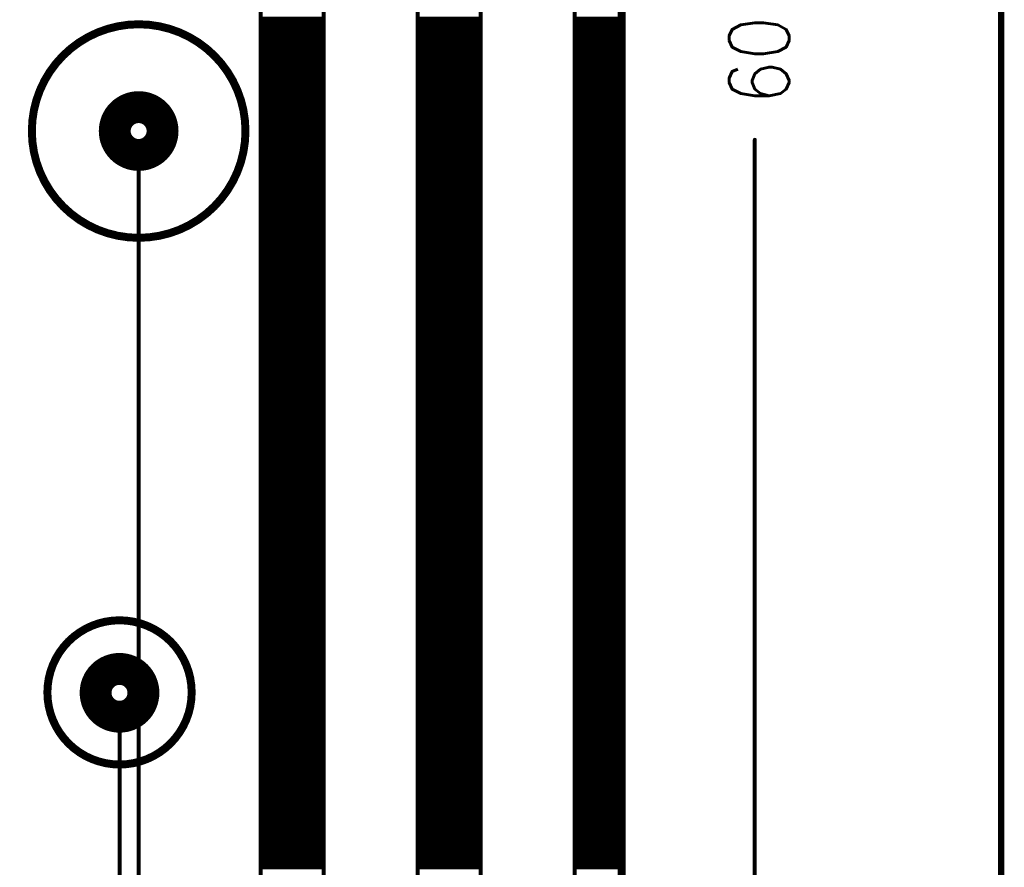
# Model space of a CAD drawing. Extents: x 2.14 to 10.29, y 1.14 to 8.17.
# Tile 11 of 14: x 9.05 to 10.29, y 5.51 to 6.57. Entities that reach past the tile are written whole.
import ezdxf

# ---------------------------------------------------------------- set-up
doc = ezdxf.new("R2010")
doc.units = 0
doc.header["$LTSCALE"] = 25
doc.layers.get('0').update_dxf_attribs({"linetype": 'CONTINUOUS'})
doc.styles.get("Standard").update_dxf_attribs({"font": 'simplex'})

# ---------------------------------------------------------------- blocks, each defined once
blk = doc.blocks.new('DISC')
at = {"color": 0, "const_width": 0.5}
blk.add_lwpolyline([(0, 0.25, 1), (0, -0.25, 1)], format="xyb", close=True, dxfattribs=at)

msp = doc.modelspace()

# ---------------------------------------------------------------- linework, layer by layer
at = {"color": 1, "const_width": 0.008}
msp.add_lwpolyline([(2.146, 1.142), (10.281, 1.142), (10.281, 8.165), (2.146, 8.165), (2.146, 1.142)], dxfattribs=at)
at = {"color": 3}
for points, const_width in [([(8.388, 4.528), (8.388, 7.829), (9.805, 7.829), (9.805, 4.528), (8.388, 4.528)], 0.01), ([(9.352, 7.829), (9.431, 7.829), (9.431, 4.53), (9.352, 4.53), (9.352, 7.829)], 0.005), ([(9.549, 7.829), (9.628, 7.829), (9.628, 4.53), (9.549, 4.53), (9.549, 7.829)], 0.005), ([(9.746, 7.829), (9.805, 7.829), (9.805, 4.53), (9.746, 4.53), (9.746, 7.829)], 0.005), ([(9.352, 6.572), (9.431, 6.572)], 0.005), ([(9.549, 6.572), (9.628, 6.572)], 0.005), ([(9.746, 6.572), (9.805, 6.572)], 0.005), ([(9.352, 6.567), (9.431, 6.567)], 0.005), ([(9.352, 6.562), (9.431, 6.562)], 0.005), ([(9.352, 6.557), (9.431, 6.557)], 0.005), ([(9.549, 6.567), (9.628, 6.567)], 0.005), ([(9.549, 6.562), (9.628, 6.562)], 0.005), ([(9.549, 6.557), (9.628, 6.557)], 0.005), ([(9.746, 6.567), (9.805, 6.567)], 0.005), ([(9.746, 6.562), (9.805, 6.562)], 0.005), ([(9.746, 6.557), (9.805, 6.557)], 0.005), ([(9.352, 6.552), (9.431, 6.552)], 0.005), ([(9.352, 6.547), (9.431, 6.547)], 0.005), ([(9.549, 6.552), (9.628, 6.552)], 0.005), ([(9.549, 6.547), (9.628, 6.547)], 0.005), ([(9.746, 6.552), (9.805, 6.552)], 0.005), ([(9.746, 6.547), (9.805, 6.547)], 0.005), ([(9.352, 6.542), (9.431, 6.542)], 0.005), ([(9.352, 6.537), (9.431, 6.537)], 0.005), ([(9.352, 6.532), (9.431, 6.532)], 0.005), ([(9.549, 6.542), (9.628, 6.542)], 0.005), ([(9.549, 6.537), (9.628, 6.537)], 0.005), ([(9.549, 6.532), (9.628, 6.532)], 0.005), ([(9.746, 6.542), (9.805, 6.542)], 0.005), ([(9.746, 6.537), (9.805, 6.537)], 0.005), ([(9.746, 6.532), (9.805, 6.532)], 0.005), ([(9.352, 6.527), (9.431, 6.527)], 0.005), ([(9.352, 6.522), (9.431, 6.522)], 0.005), ([(9.549, 6.527), (9.628, 6.527)], 0.005), ([(9.549, 6.522), (9.628, 6.522)], 0.005), ([(9.746, 6.527), (9.805, 6.527)], 0.005), ([(9.746, 6.522), (9.805, 6.522)], 0.005), ([(9.352, 6.517), (9.431, 6.517)], 0.005), ([(9.352, 6.512), (9.431, 6.512)], 0.005), ([(9.549, 6.517), (9.628, 6.517)], 0.005), ([(9.549, 6.512), (9.628, 6.512)], 0.005), ([(9.746, 6.517), (9.805, 6.517)], 0.005), ([(9.746, 6.512), (9.805, 6.512)], 0.005), ([(9.352, 6.507), (9.431, 6.507)], 0.005), ([(9.352, 6.502), (9.431, 6.502)], 0.005), ([(9.352, 6.497), (9.431, 6.497)], 0.005), ([(9.549, 6.507), (9.628, 6.507)], 0.005), ([(9.549, 6.502), (9.628, 6.502)], 0.005), ([(9.549, 6.497), (9.628, 6.497)], 0.005), ([(9.746, 6.507), (9.805, 6.507)], 0.005), ([(9.746, 6.502), (9.805, 6.502)], 0.005), ([(9.746, 6.497), (9.805, 6.497)], 0.005), ([(9.352, 6.492), (9.431, 6.492)], 0.005), ([(9.352, 6.487), (9.431, 6.487)], 0.005), ([(9.549, 6.492), (9.628, 6.492)], 0.005), ([(9.549, 6.487), (9.628, 6.487)], 0.005), ([(9.746, 6.492), (9.805, 6.492)], 0.005), ([(9.746, 6.487), (9.805, 6.487)], 0.005), ([(9.352, 6.482), (9.431, 6.482)], 0.005), ([(9.352, 6.477), (9.431, 6.477)], 0.005), ([(9.352, 6.472), (9.431, 6.472)], 0.005), ([(9.549, 6.482), (9.628, 6.482)], 0.005), ([(9.549, 6.477), (9.628, 6.477)], 0.005), ([(9.549, 6.472), (9.628, 6.472)], 0.005), ([(9.746, 6.482), (9.805, 6.482)], 0.005), ([(9.746, 6.477), (9.805, 6.477)], 0.005), ([(9.746, 6.472), (9.805, 6.472)], 0.005), ([(9.352, 6.467), (9.431, 6.467)], 0.005), ([(9.352, 6.462), (9.431, 6.462)], 0.005), ([(9.549, 6.467), (9.628, 6.467)], 0.005), ([(9.549, 6.462), (9.628, 6.462)], 0.005), ([(9.746, 6.467), (9.805, 6.467)], 0.005), ([(9.746, 6.462), (9.805, 6.462)], 0.005), ([(9.352, 6.457), (9.431, 6.457)], 0.005), ([(9.352, 6.452), (9.431, 6.452)], 0.005), ([(9.352, 6.447), (9.431, 6.447)], 0.005), ([(9.549, 6.457), (9.628, 6.457)], 0.005), ([(9.549, 6.452), (9.628, 6.452)], 0.005), ([(9.549, 6.447), (9.628, 6.447)], 0.005), ([(9.746, 6.457), (9.805, 6.457)], 0.005), ([(9.746, 6.452), (9.805, 6.452)], 0.005), ([(9.746, 6.447), (9.805, 6.447)], 0.005), ([(9.352, 6.442), (9.431, 6.442)], 0.005), ([(9.352, 6.437), (9.431, 6.437)], 0.005), ([(9.549, 6.442), (9.628, 6.442)], 0.005), ([(9.549, 6.437), (9.628, 6.437)], 0.005), ([(9.746, 6.442), (9.805, 6.442)], 0.005), ([(9.746, 6.437), (9.805, 6.437)], 0.005), ([(9.352, 6.432), (9.431, 6.432)], 0.005), ([(9.352, 6.427), (9.431, 6.427)], 0.005), ([(9.352, 6.422), (9.431, 6.422)], 0.005), ([(9.549, 6.432), (9.628, 6.432)], 0.005), ([(9.549, 6.427), (9.628, 6.427)], 0.005), ([(9.549, 6.422), (9.628, 6.422)], 0.005), ([(9.746, 6.432), (9.805, 6.432)], 0.005), ([(9.746, 6.427), (9.805, 6.427)], 0.005), ([(9.746, 6.422), (9.805, 6.422)], 0.005), ([(9.352, 6.417), (9.431, 6.417)], 0.005), ([(9.352, 6.412), (9.431, 6.412)], 0.005), ([(9.549, 6.417), (9.628, 6.417)], 0.005), ([(9.549, 6.412), (9.628, 6.412)], 0.005), ([(9.746, 6.417), (9.805, 6.417)], 0.005), ([(9.746, 6.412), (9.805, 6.412)], 0.005), ([(9.972, 5.467), (9.972, 6.42)], 0.005), ([(9.352, 6.407), (9.431, 6.407)], 0.005), ([(9.352, 6.402), (9.431, 6.402)], 0.005), ([(9.352, 6.397), (9.431, 6.397)], 0.005), ([(9.549, 6.407), (9.628, 6.407)], 0.005), ([(9.549, 6.402), (9.628, 6.402)], 0.005), ([(9.549, 6.397), (9.628, 6.397)], 0.005), ([(9.746, 6.407), (9.805, 6.407)], 0.005), ([(9.746, 6.402), (9.805, 6.402)], 0.005), ([(9.746, 6.397), (9.805, 6.397)], 0.005), ([(9.199, 6.392), (9.199, 4.053)], 0.005), ([(9.352, 6.392), (9.431, 6.392)], 0.005), ([(9.352, 6.387), (9.431, 6.387)], 0.005), ([(9.549, 6.392), (9.628, 6.392)], 0.005), ([(9.549, 6.387), (9.628, 6.387)], 0.005), ([(9.746, 6.392), (9.805, 6.392)], 0.005), ([(9.746, 6.387), (9.805, 6.387)], 0.005), ([(9.352, 6.382), (9.431, 6.382)], 0.005), ([(9.352, 6.377), (9.431, 6.377)], 0.005), ([(9.352, 6.372), (9.431, 6.372)], 0.005), ([(9.549, 6.382), (9.628, 6.382)], 0.005), ([(9.549, 6.377), (9.628, 6.377)], 0.005), ([(9.549, 6.372), (9.628, 6.372)], 0.005), ([(9.746, 6.382), (9.805, 6.382)], 0.005), ([(9.746, 6.377), (9.805, 6.377)], 0.005), ([(9.746, 6.372), (9.805, 6.372)], 0.005), ([(9.352, 6.367), (9.431, 6.367)], 0.005), ([(9.352, 6.362), (9.431, 6.362)], 0.005), ([(9.549, 6.367), (9.628, 6.367)], 0.005), ([(9.549, 6.362), (9.628, 6.362)], 0.005), ([(9.746, 6.367), (9.805, 6.367)], 0.005), ([(9.746, 6.362), (9.805, 6.362)], 0.005), ([(9.352, 6.357), (9.431, 6.357)], 0.005), ([(9.352, 6.352), (9.431, 6.352)], 0.005), ([(9.352, 6.347), (9.431, 6.347)], 0.005), ([(9.549, 6.357), (9.628, 6.357)], 0.005), ([(9.549, 6.352), (9.628, 6.352)], 0.005), ([(9.549, 6.347), (9.628, 6.347)], 0.005), ([(9.746, 6.357), (9.805, 6.357)], 0.005), ([(9.746, 6.352), (9.805, 6.352)], 0.005), ([(9.746, 6.347), (9.805, 6.347)], 0.005), ([(9.352, 6.342), (9.431, 6.342)], 0.005), ([(9.352, 6.337), (9.431, 6.337)], 0.005), ([(9.549, 6.342), (9.628, 6.342)], 0.005), ([(9.549, 6.337), (9.628, 6.337)], 0.005), ([(9.746, 6.342), (9.805, 6.342)], 0.005), ([(9.746, 6.337), (9.805, 6.337)], 0.005), ([(9.352, 6.332), (9.431, 6.332)], 0.005), ([(9.352, 6.327), (9.431, 6.327)], 0.005), ([(9.352, 6.322), (9.431, 6.322)], 0.005), ([(9.549, 6.332), (9.628, 6.332)], 0.005), ([(9.549, 6.327), (9.628, 6.327)], 0.005), ([(9.549, 6.322), (9.628, 6.322)], 0.005), ([(9.746, 6.332), (9.805, 6.332)], 0.005), ([(9.746, 6.327), (9.805, 6.327)], 0.005), ([(9.746, 6.322), (9.805, 6.322)], 0.005), ([(9.352, 6.317), (9.431, 6.317)], 0.005), ([(9.352, 6.312), (9.431, 6.312)], 0.005), ([(9.549, 6.317), (9.628, 6.317)], 0.005), ([(9.549, 6.312), (9.628, 6.312)], 0.005), ([(9.746, 6.317), (9.805, 6.317)], 0.005), ([(9.746, 6.312), (9.805, 6.312)], 0.005), ([(9.352, 6.307), (9.431, 6.307)], 0.005), ([(9.352, 6.302), (9.431, 6.302)], 0.005), ([(9.549, 6.307), (9.628, 6.307)], 0.005), ([(9.549, 6.302), (9.628, 6.302)], 0.005), ([(9.746, 6.307), (9.805, 6.307)], 0.005), ([(9.746, 6.302), (9.805, 6.302)], 0.005), ([(9.352, 6.297), (9.431, 6.297)], 0.005), ([(9.352, 6.292), (9.431, 6.292)], 0.005), ([(9.352, 6.287), (9.431, 6.287)], 0.005), ([(9.549, 6.297), (9.628, 6.297)], 0.005), ([(9.549, 6.292), (9.628, 6.292)], 0.005), ([(9.549, 6.287), (9.628, 6.287)], 0.005), ([(9.746, 6.297), (9.805, 6.297)], 0.005), ([(9.746, 6.292), (9.805, 6.292)], 0.005), ([(9.746, 6.287), (9.805, 6.287)], 0.005), ([(9.352, 6.282), (9.431, 6.282)], 0.005), ([(9.352, 6.277), (9.431, 6.277)], 0.005), ([(9.549, 6.282), (9.628, 6.282)], 0.005), ([(9.549, 6.277), (9.628, 6.277)], 0.005), ([(9.746, 6.282), (9.805, 6.282)], 0.005), ([(9.746, 6.277), (9.805, 6.277)], 0.005), ([(9.352, 6.272), (9.431, 6.272)], 0.005), ([(9.352, 6.267), (9.431, 6.267)], 0.005), ([(9.352, 6.262), (9.431, 6.262)], 0.005), ([(9.549, 6.272), (9.628, 6.272)], 0.005), ([(9.549, 6.267), (9.628, 6.267)], 0.005), ([(9.549, 6.262), (9.628, 6.262)], 0.005), ([(9.746, 6.272), (9.805, 6.272)], 0.005), ([(9.746, 6.267), (9.805, 6.267)], 0.005), ([(9.746, 6.262), (9.805, 6.262)], 0.005), ([(9.352, 6.257), (9.431, 6.257)], 0.005), ([(9.352, 6.252), (9.431, 6.252)], 0.005), ([(9.549, 6.257), (9.628, 6.257)], 0.005), ([(9.549, 6.252), (9.628, 6.252)], 0.005), ([(9.746, 6.257), (9.805, 6.257)], 0.005), ([(9.746, 6.252), (9.805, 6.252)], 0.005), ([(9.352, 6.247), (9.431, 6.247)], 0.005), ([(9.352, 6.242), (9.431, 6.242)], 0.005), ([(9.352, 6.237), (9.431, 6.237)], 0.005), ([(9.549, 6.247), (9.628, 6.247)], 0.005), ([(9.549, 6.242), (9.628, 6.242)], 0.005), ([(9.549, 6.237), (9.628, 6.237)], 0.005), ([(9.746, 6.247), (9.805, 6.247)], 0.005), ([(9.746, 6.242), (9.805, 6.242)], 0.005), ([(9.746, 6.237), (9.805, 6.237)], 0.005), ([(9.352, 6.232), (9.431, 6.232)], 0.005), ([(9.352, 6.227), (9.431, 6.227)], 0.005), ([(9.549, 6.232), (9.628, 6.232)], 0.005), ([(9.549, 6.227), (9.628, 6.227)], 0.005), ([(9.746, 6.232), (9.805, 6.232)], 0.005), ([(9.746, 6.227), (9.805, 6.227)], 0.005), ([(9.352, 6.222), (9.431, 6.222)], 0.005), ([(9.352, 6.217), (9.431, 6.217)], 0.005), ([(9.352, 6.212), (9.431, 6.212)], 0.005), ([(9.549, 6.222), (9.628, 6.222)], 0.005), ([(9.549, 6.217), (9.628, 6.217)], 0.005), ([(9.549, 6.212), (9.628, 6.212)], 0.005), ([(9.746, 6.222), (9.805, 6.222)], 0.005), ([(9.746, 6.217), (9.805, 6.217)], 0.005), ([(9.746, 6.212), (9.805, 6.212)], 0.005), ([(9.352, 6.207), (9.431, 6.207)], 0.005), ([(9.352, 6.202), (9.431, 6.202)], 0.005), ([(9.549, 6.207), (9.628, 6.207)], 0.005), ([(9.549, 6.202), (9.628, 6.202)], 0.005), ([(9.746, 6.207), (9.805, 6.207)], 0.005), ([(9.746, 6.202), (9.805, 6.202)], 0.005), ([(9.352, 6.197), (9.431, 6.197)], 0.005), ([(9.352, 6.192), (9.431, 6.192)], 0.005), ([(9.352, 6.187), (9.431, 6.187)], 0.005), ([(9.549, 6.197), (9.628, 6.197)], 0.005), ([(9.549, 6.192), (9.628, 6.192)], 0.005), ([(9.549, 6.187), (9.628, 6.187)], 0.005), ([(9.746, 6.197), (9.805, 6.197)], 0.005), ([(9.746, 6.192), (9.805, 6.192)], 0.005), ([(9.746, 6.187), (9.805, 6.187)], 0.005), ([(9.352, 6.182), (9.431, 6.182)], 0.005), ([(9.352, 6.177), (9.431, 6.177)], 0.005), ([(9.549, 6.182), (9.628, 6.182)], 0.005), ([(9.549, 6.177), (9.628, 6.177)], 0.005), ([(9.746, 6.182), (9.805, 6.182)], 0.005), ([(9.746, 6.177), (9.805, 6.177)], 0.005), ([(9.352, 6.172), (9.431, 6.172)], 0.005), ([(9.352, 6.167), (9.431, 6.167)], 0.005), ([(9.352, 6.162), (9.431, 6.162)], 0.005), ([(9.549, 6.172), (9.628, 6.172)], 0.005), ([(9.549, 6.167), (9.628, 6.167)], 0.005), ([(9.549, 6.162), (9.628, 6.162)], 0.005), ([(9.746, 6.172), (9.805, 6.172)], 0.005), ([(9.746, 6.167), (9.805, 6.167)], 0.005), ([(9.746, 6.162), (9.805, 6.162)], 0.005), ([(9.352, 6.157), (9.431, 6.157)], 0.005), ([(9.352, 6.152), (9.431, 6.152)], 0.005), ([(9.549, 6.157), (9.628, 6.157)], 0.005), ([(9.549, 6.152), (9.628, 6.152)], 0.005), ([(9.746, 6.157), (9.805, 6.157)], 0.005), ([(9.746, 6.152), (9.805, 6.152)], 0.005), ([(9.352, 6.147), (9.431, 6.147)], 0.005), ([(9.352, 6.142), (9.431, 6.142)], 0.005), ([(9.352, 6.137), (9.431, 6.137)], 0.005), ([(9.549, 6.147), (9.628, 6.147)], 0.005), ([(9.549, 6.142), (9.628, 6.142)], 0.005), ([(9.549, 6.137), (9.628, 6.137)], 0.005), ([(9.746, 6.147), (9.805, 6.147)], 0.005), ([(9.746, 6.142), (9.805, 6.142)], 0.005), ([(9.746, 6.137), (9.805, 6.137)], 0.005), ([(9.352, 6.132), (9.431, 6.132)], 0.005), ([(9.352, 6.127), (9.431, 6.127)], 0.005), ([(9.549, 6.132), (9.628, 6.132)], 0.005), ([(9.549, 6.127), (9.628, 6.127)], 0.005), ([(9.746, 6.132), (9.805, 6.132)], 0.005), ([(9.746, 6.127), (9.805, 6.127)], 0.005), ([(9.352, 6.122), (9.431, 6.122)], 0.005), ([(9.352, 6.117), (9.431, 6.117)], 0.005), ([(9.352, 6.112), (9.431, 6.112)], 0.005), ([(9.549, 6.122), (9.628, 6.122)], 0.005), ([(9.549, 6.117), (9.628, 6.117)], 0.005), ([(9.549, 6.112), (9.628, 6.112)], 0.005), ([(9.746, 6.122), (9.805, 6.122)], 0.005), ([(9.746, 6.117), (9.805, 6.117)], 0.005), ([(9.746, 6.112), (9.805, 6.112)], 0.005), ([(9.352, 6.107), (9.431, 6.107)], 0.005), ([(9.352, 6.102), (9.431, 6.102)], 0.005), ([(9.549, 6.107), (9.628, 6.107)], 0.005), ([(9.549, 6.102), (9.628, 6.102)], 0.005), ([(9.746, 6.107), (9.805, 6.107)], 0.005), ([(9.746, 6.102), (9.805, 6.102)], 0.005), ([(9.352, 6.097), (9.431, 6.097)], 0.005), ([(9.352, 6.092), (9.431, 6.092)], 0.005), ([(9.549, 6.097), (9.628, 6.097)], 0.005), ([(9.549, 6.092), (9.628, 6.092)], 0.005), ([(9.746, 6.097), (9.805, 6.097)], 0.005), ([(9.746, 6.092), (9.805, 6.092)], 0.005), ([(9.352, 6.087), (9.431, 6.087)], 0.005), ([(9.352, 6.082), (9.431, 6.082)], 0.005), ([(9.352, 6.077), (9.431, 6.077)], 0.005), ([(9.549, 6.087), (9.628, 6.087)], 0.005), ([(9.549, 6.082), (9.628, 6.082)], 0.005), ([(9.549, 6.077), (9.628, 6.077)], 0.005), ([(9.746, 6.087), (9.805, 6.087)], 0.005), ([(9.746, 6.082), (9.805, 6.082)], 0.005), ([(9.746, 6.077), (9.805, 6.077)], 0.005), ([(9.352, 6.072), (9.431, 6.072)], 0.005), ([(9.352, 6.067), (9.431, 6.067)], 0.005), ([(9.549, 6.072), (9.628, 6.072)], 0.005), ([(9.549, 6.067), (9.628, 6.067)], 0.005), ([(9.746, 6.072), (9.805, 6.072)], 0.005), ([(9.746, 6.067), (9.805, 6.067)], 0.005), ([(9.352, 6.062), (9.431, 6.062)], 0.005), ([(9.352, 6.057), (9.431, 6.057)], 0.005), ([(9.352, 6.052), (9.431, 6.052)], 0.005), ([(9.549, 6.062), (9.628, 6.062)], 0.005), ([(9.549, 6.057), (9.628, 6.057)], 0.005), ([(9.549, 6.052), (9.628, 6.052)], 0.005), ([(9.746, 6.062), (9.805, 6.062)], 0.005), ([(9.746, 6.057), (9.805, 6.057)], 0.005), ([(9.746, 6.052), (9.805, 6.052)], 0.005), ([(9.352, 6.047), (9.431, 6.047)], 0.005), ([(9.352, 6.042), (9.431, 6.042)], 0.005), ([(9.549, 6.047), (9.628, 6.047)], 0.005), ([(9.549, 6.042), (9.628, 6.042)], 0.005), ([(9.746, 6.047), (9.805, 6.047)], 0.005), ([(9.746, 6.042), (9.805, 6.042)], 0.005), ([(9.352, 6.037), (9.431, 6.037)], 0.005), ([(9.352, 6.032), (9.431, 6.032)], 0.005), ([(9.352, 6.027), (9.431, 6.027)], 0.005), ([(9.549, 6.037), (9.628, 6.037)], 0.005), ([(9.549, 6.032), (9.628, 6.032)], 0.005), ([(9.549, 6.027), (9.628, 6.027)], 0.005), ([(9.746, 6.037), (9.805, 6.037)], 0.005), ([(9.746, 6.032), (9.805, 6.032)], 0.005), ([(9.746, 6.027), (9.805, 6.027)], 0.005), ([(9.352, 6.022), (9.431, 6.022)], 0.005), ([(9.352, 6.017), (9.431, 6.017)], 0.005), ([(9.549, 6.022), (9.628, 6.022)], 0.005), ([(9.549, 6.017), (9.628, 6.017)], 0.005), ([(9.746, 6.022), (9.805, 6.022)], 0.005), ([(9.746, 6.017), (9.805, 6.017)], 0.005), ([(9.352, 6.012), (9.431, 6.012)], 0.005), ([(9.352, 6.007), (9.431, 6.007)], 0.005), ([(9.352, 6.002), (9.431, 6.002)], 0.005), ([(9.549, 6.012), (9.628, 6.012)], 0.005), ([(9.549, 6.007), (9.628, 6.007)], 0.005), ([(9.549, 6.002), (9.628, 6.002)], 0.005), ([(9.746, 6.012), (9.805, 6.012)], 0.005), ([(9.746, 6.007), (9.805, 6.007)], 0.005), ([(9.746, 6.002), (9.805, 6.002)], 0.005), ([(9.352, 5.997), (9.431, 5.997)], 0.005), ([(9.352, 5.992), (9.431, 5.992)], 0.005), ([(9.549, 5.997), (9.628, 5.997)], 0.005), ([(9.549, 5.992), (9.628, 5.992)], 0.005), ([(9.746, 5.997), (9.805, 5.997)], 0.005), ([(9.746, 5.992), (9.805, 5.992)], 0.005), ([(9.352, 5.987), (9.431, 5.987)], 0.005), ([(9.352, 5.982), (9.431, 5.982)], 0.005), ([(9.352, 5.977), (9.431, 5.977)], 0.005), ([(9.549, 5.987), (9.628, 5.987)], 0.005), ([(9.549, 5.982), (9.628, 5.982)], 0.005), ([(9.549, 5.977), (9.628, 5.977)], 0.005), ([(9.746, 5.987), (9.805, 5.987)], 0.005), ([(9.746, 5.982), (9.805, 5.982)], 0.005), ([(9.746, 5.977), (9.805, 5.977)], 0.005), ([(9.352, 5.972), (9.431, 5.972)], 0.005), ([(9.352, 5.967), (9.431, 5.967)], 0.005), ([(9.549, 5.972), (9.628, 5.972)], 0.005), ([(9.549, 5.967), (9.628, 5.967)], 0.005), ([(9.746, 5.972), (9.805, 5.972)], 0.005), ([(9.746, 5.967), (9.805, 5.967)], 0.005), ([(9.352, 5.962), (9.431, 5.962)], 0.005), ([(9.352, 5.957), (9.431, 5.957)], 0.005), ([(9.352, 5.952), (9.431, 5.952)], 0.005), ([(9.549, 5.962), (9.628, 5.962)], 0.005), ([(9.549, 5.957), (9.628, 5.957)], 0.005), ([(9.549, 5.952), (9.628, 5.952)], 0.005), ([(9.746, 5.962), (9.805, 5.962)], 0.005), ([(9.746, 5.957), (9.805, 5.957)], 0.005), ([(9.746, 5.952), (9.805, 5.952)], 0.005), ([(9.352, 5.947), (9.431, 5.947)], 0.005), ([(9.352, 5.942), (9.431, 5.942)], 0.005), ([(9.549, 5.947), (9.628, 5.947)], 0.005), ([(9.549, 5.942), (9.628, 5.942)], 0.005), ([(9.746, 5.947), (9.805, 5.947)], 0.005), ([(9.746, 5.942), (9.805, 5.942)], 0.005), ([(9.352, 5.937), (9.431, 5.937)], 0.005), ([(9.352, 5.932), (9.431, 5.932)], 0.005), ([(9.352, 5.927), (9.431, 5.927)], 0.005), ([(9.549, 5.937), (9.628, 5.937)], 0.005), ([(9.549, 5.932), (9.628, 5.932)], 0.005), ([(9.549, 5.927), (9.628, 5.927)], 0.005), ([(9.746, 5.937), (9.805, 5.937)], 0.005), ([(9.746, 5.932), (9.805, 5.932)], 0.005), ([(9.746, 5.927), (9.805, 5.927)], 0.005), ([(9.352, 5.922), (9.431, 5.922)], 0.005), ([(9.352, 5.917), (9.431, 5.917)], 0.005), ([(9.549, 5.922), (9.628, 5.922)], 0.005), ([(9.549, 5.917), (9.628, 5.917)], 0.005), ([(9.746, 5.922), (9.805, 5.922)], 0.005), ([(9.746, 5.917), (9.805, 5.917)], 0.005), ([(9.352, 5.912), (9.431, 5.912)], 0.005), ([(9.352, 5.907), (9.431, 5.907)], 0.005), ([(9.352, 5.902), (9.431, 5.902)], 0.005), ([(9.549, 5.912), (9.628, 5.912)], 0.005), ([(9.549, 5.907), (9.628, 5.907)], 0.005), ([(9.549, 5.902), (9.628, 5.902)], 0.005), ([(9.746, 5.912), (9.805, 5.912)], 0.005), ([(9.746, 5.907), (9.805, 5.907)], 0.005), ([(9.746, 5.902), (9.805, 5.902)], 0.005), ([(9.352, 5.897), (9.431, 5.897)], 0.005), ([(9.352, 5.892), (9.431, 5.892)], 0.005), ([(9.549, 5.897), (9.628, 5.897)], 0.005), ([(9.549, 5.892), (9.628, 5.892)], 0.005), ([(9.746, 5.897), (9.805, 5.897)], 0.005), ([(9.746, 5.892), (9.805, 5.892)], 0.005), ([(9.352, 5.887), (9.431, 5.887)], 0.005), ([(9.352, 5.882), (9.431, 5.882)], 0.005), ([(9.549, 5.887), (9.628, 5.887)], 0.005), ([(9.549, 5.882), (9.628, 5.882)], 0.005), ([(9.746, 5.887), (9.805, 5.887)], 0.005), ([(9.746, 5.882), (9.805, 5.882)], 0.005), ([(9.352, 5.877), (9.431, 5.877)], 0.005), ([(9.352, 5.872), (9.431, 5.872)], 0.005), ([(9.352, 5.867), (9.431, 5.867)], 0.005), ([(9.549, 5.877), (9.628, 5.877)], 0.005), ([(9.549, 5.872), (9.628, 5.872)], 0.005), ([(9.549, 5.867), (9.628, 5.867)], 0.005), ([(9.746, 5.877), (9.805, 5.877)], 0.005), ([(9.746, 5.872), (9.805, 5.872)], 0.005), ([(9.746, 5.867), (9.805, 5.867)], 0.005), ([(9.352, 5.862), (9.431, 5.862)], 0.005), ([(9.352, 5.857), (9.431, 5.857)], 0.005), ([(9.549, 5.862), (9.628, 5.862)], 0.005), ([(9.549, 5.857), (9.628, 5.857)], 0.005), ([(9.746, 5.862), (9.805, 5.862)], 0.005), ([(9.746, 5.857), (9.805, 5.857)], 0.005), ([(9.352, 5.852), (9.431, 5.852)], 0.005), ([(9.352, 5.847), (9.431, 5.847)], 0.005), ([(9.352, 5.842), (9.431, 5.842)], 0.005), ([(9.549, 5.852), (9.628, 5.852)], 0.005), ([(9.549, 5.847), (9.628, 5.847)], 0.005), ([(9.549, 5.842), (9.628, 5.842)], 0.005), ([(9.746, 5.852), (9.805, 5.852)], 0.005), ([(9.746, 5.847), (9.805, 5.847)], 0.005), ([(9.746, 5.842), (9.805, 5.842)], 0.005), ([(9.352, 5.837), (9.431, 5.837)], 0.005), ([(9.352, 5.832), (9.431, 5.832)], 0.005), ([(9.549, 5.837), (9.628, 5.837)], 0.005), ([(9.549, 5.832), (9.628, 5.832)], 0.005), ([(9.746, 5.837), (9.805, 5.837)], 0.005), ([(9.746, 5.832), (9.805, 5.832)], 0.005), ([(9.352, 5.827), (9.431, 5.827)], 0.005), ([(9.352, 5.822), (9.431, 5.822)], 0.005), ([(9.352, 5.817), (9.431, 5.817)], 0.005), ([(9.549, 5.827), (9.628, 5.827)], 0.005), ([(9.549, 5.822), (9.628, 5.822)], 0.005), ([(9.549, 5.817), (9.628, 5.817)], 0.005), ([(9.746, 5.827), (9.805, 5.827)], 0.005), ([(9.746, 5.822), (9.805, 5.822)], 0.005), ([(9.746, 5.817), (9.805, 5.817)], 0.005), ([(9.352, 5.812), (9.431, 5.812)], 0.005), ([(9.352, 5.807), (9.431, 5.807)], 0.005), ([(9.549, 5.812), (9.628, 5.812)], 0.005), ([(9.549, 5.807), (9.628, 5.807)], 0.005), ([(9.746, 5.812), (9.805, 5.812)], 0.005), ([(9.746, 5.807), (9.805, 5.807)], 0.005), ([(9.352, 5.802), (9.431, 5.802)], 0.005), ([(9.352, 5.797), (9.431, 5.797)], 0.005), ([(9.352, 5.792), (9.431, 5.792)], 0.005), ([(9.549, 5.802), (9.628, 5.802)], 0.005), ([(9.549, 5.797), (9.628, 5.797)], 0.005), ([(9.549, 5.792), (9.628, 5.792)], 0.005), ([(9.746, 5.802), (9.805, 5.802)], 0.005), ([(9.746, 5.797), (9.805, 5.797)], 0.005), ([(9.746, 5.792), (9.805, 5.792)], 0.005), ([(9.352, 5.787), (9.431, 5.787)], 0.005), ([(9.352, 5.782), (9.431, 5.782)], 0.005), ([(9.549, 5.787), (9.628, 5.787)], 0.005), ([(9.549, 5.782), (9.628, 5.782)], 0.005), ([(9.746, 5.787), (9.805, 5.787)], 0.005), ([(9.746, 5.782), (9.805, 5.782)], 0.005), ([(9.352, 5.777), (9.431, 5.777)], 0.005), ([(9.352, 5.772), (9.431, 5.772)], 0.005), ([(9.352, 5.767), (9.431, 5.767)], 0.005), ([(9.549, 5.777), (9.628, 5.777)], 0.005), ([(9.549, 5.772), (9.628, 5.772)], 0.005), ([(9.549, 5.767), (9.628, 5.767)], 0.005), ([(9.746, 5.777), (9.805, 5.777)], 0.005), ([(9.746, 5.772), (9.805, 5.772)], 0.005), ([(9.746, 5.767), (9.805, 5.767)], 0.005), ([(9.352, 5.762), (9.431, 5.762)], 0.005), ([(9.352, 5.757), (9.431, 5.757)], 0.005), ([(9.549, 5.762), (9.628, 5.762)], 0.005), ([(9.549, 5.757), (9.628, 5.757)], 0.005), ([(9.746, 5.762), (9.805, 5.762)], 0.005), ([(9.746, 5.757), (9.805, 5.757)], 0.005), ([(9.352, 5.752), (9.431, 5.752)], 0.005), ([(9.352, 5.747), (9.431, 5.747)], 0.005), ([(9.352, 5.742), (9.431, 5.742)], 0.005), ([(9.549, 5.752), (9.628, 5.752)], 0.005), ([(9.549, 5.747), (9.628, 5.747)], 0.005), ([(9.549, 5.742), (9.628, 5.742)], 0.005), ([(9.746, 5.752), (9.805, 5.752)], 0.005), ([(9.746, 5.747), (9.805, 5.747)], 0.005), ([(9.746, 5.742), (9.805, 5.742)], 0.005), ([(9.352, 5.737), (9.431, 5.737)], 0.005), ([(9.352, 5.732), (9.431, 5.732)], 0.005), ([(9.549, 5.737), (9.628, 5.737)], 0.005), ([(9.549, 5.732), (9.628, 5.732)], 0.005), ([(9.746, 5.737), (9.805, 5.737)], 0.005), ([(9.746, 5.732), (9.805, 5.732)], 0.005), ([(9.352, 5.727), (9.431, 5.727)], 0.005), ([(9.352, 5.722), (9.431, 5.722)], 0.005), ([(9.352, 5.717), (9.431, 5.717)], 0.005), ([(9.549, 5.727), (9.628, 5.727)], 0.005), ([(9.549, 5.722), (9.628, 5.722)], 0.005), ([(9.549, 5.717), (9.628, 5.717)], 0.005), ([(9.746, 5.727), (9.805, 5.727)], 0.005), ([(9.746, 5.722), (9.805, 5.722)], 0.005), ([(9.746, 5.717), (9.805, 5.717)], 0.005), ([(9.352, 5.712), (9.431, 5.712)], 0.005), ([(9.352, 5.707), (9.431, 5.707)], 0.005), ([(9.549, 5.712), (9.628, 5.712)], 0.005), ([(9.549, 5.707), (9.628, 5.707)], 0.005), ([(9.746, 5.712), (9.805, 5.712)], 0.005), ([(9.746, 5.707), (9.805, 5.707)], 0.005), ([(9.352, 5.702), (9.431, 5.702)], 0.005), ([(9.352, 5.697), (9.431, 5.697)], 0.005), ([(9.549, 5.702), (9.628, 5.702)], 0.005), ([(9.549, 5.697), (9.628, 5.697)], 0.005), ([(9.746, 5.702), (9.805, 5.702)], 0.005), ([(9.746, 5.697), (9.805, 5.697)], 0.005), ([(9.175, 5.687), (9.175, 4.28)], 0.005), ([(9.352, 5.692), (9.431, 5.692)], 0.005), ([(9.352, 5.687), (9.431, 5.687)], 0.005), ([(9.352, 5.682), (9.431, 5.682)], 0.005), ([(9.549, 5.692), (9.628, 5.692)], 0.005), ([(9.549, 5.687), (9.628, 5.687)], 0.005), ([(9.549, 5.682), (9.628, 5.682)], 0.005), ([(9.746, 5.692), (9.805, 5.692)], 0.005), ([(9.746, 5.687), (9.805, 5.687)], 0.005), ([(9.746, 5.682), (9.805, 5.682)], 0.005), ([(9.352, 5.677), (9.431, 5.677)], 0.005), ([(9.352, 5.672), (9.431, 5.672)], 0.005), ([(9.549, 5.677), (9.628, 5.677)], 0.005), ([(9.549, 5.672), (9.628, 5.672)], 0.005), ([(9.746, 5.677), (9.805, 5.677)], 0.005), ([(9.746, 5.672), (9.805, 5.672)], 0.005), ([(9.352, 5.667), (9.431, 5.667)], 0.005), ([(9.352, 5.662), (9.431, 5.662)], 0.005), ([(9.352, 5.657), (9.431, 5.657)], 0.005), ([(9.549, 5.667), (9.628, 5.667)], 0.005), ([(9.549, 5.662), (9.628, 5.662)], 0.005), ([(9.549, 5.657), (9.628, 5.657)], 0.005), ([(9.746, 5.667), (9.805, 5.667)], 0.005), ([(9.746, 5.662), (9.805, 5.662)], 0.005), ([(9.746, 5.657), (9.805, 5.657)], 0.005), ([(9.352, 5.652), (9.431, 5.652)], 0.005), ([(9.352, 5.647), (9.431, 5.647)], 0.005), ([(9.549, 5.652), (9.628, 5.652)], 0.005), ([(9.549, 5.647), (9.628, 5.647)], 0.005), ([(9.746, 5.652), (9.805, 5.652)], 0.005), ([(9.746, 5.647), (9.805, 5.647)], 0.005), ([(9.352, 5.642), (9.431, 5.642)], 0.005), ([(9.352, 5.637), (9.431, 5.637)], 0.005), ([(9.352, 5.632), (9.431, 5.632)], 0.005), ([(9.549, 5.642), (9.628, 5.642)], 0.005), ([(9.549, 5.637), (9.628, 5.637)], 0.005), ([(9.549, 5.632), (9.628, 5.632)], 0.005), ([(9.746, 5.642), (9.805, 5.642)], 0.005), ([(9.746, 5.637), (9.805, 5.637)], 0.005), ([(9.746, 5.632), (9.805, 5.632)], 0.005), ([(9.352, 5.627), (9.431, 5.627)], 0.005), ([(9.352, 5.622), (9.431, 5.622)], 0.005), ([(9.549, 5.627), (9.628, 5.627)], 0.005), ([(9.549, 5.622), (9.628, 5.622)], 0.005), ([(9.746, 5.627), (9.805, 5.627)], 0.005), ([(9.746, 5.622), (9.805, 5.622)], 0.005), ([(9.352, 5.617), (9.431, 5.617)], 0.005), ([(9.352, 5.612), (9.431, 5.612)], 0.005), ([(9.352, 5.607), (9.431, 5.607)], 0.005), ([(9.549, 5.617), (9.628, 5.617)], 0.005), ([(9.549, 5.612), (9.628, 5.612)], 0.005), ([(9.549, 5.607), (9.628, 5.607)], 0.005), ([(9.746, 5.617), (9.805, 5.617)], 0.005), ([(9.746, 5.612), (9.805, 5.612)], 0.005), ([(9.746, 5.607), (9.805, 5.607)], 0.005), ([(9.352, 5.602), (9.431, 5.602)], 0.005), ([(9.352, 5.597), (9.431, 5.597)], 0.005), ([(9.549, 5.602), (9.628, 5.602)], 0.005), ([(9.549, 5.597), (9.628, 5.597)], 0.005), ([(9.746, 5.602), (9.805, 5.602)], 0.005), ([(9.746, 5.597), (9.805, 5.597)], 0.005), ([(9.352, 5.592), (9.431, 5.592)], 0.005), ([(9.352, 5.587), (9.431, 5.587)], 0.005), ([(9.352, 5.582), (9.431, 5.582)], 0.005), ([(9.549, 5.592), (9.628, 5.592)], 0.005), ([(9.549, 5.587), (9.628, 5.587)], 0.005), ([(9.549, 5.582), (9.628, 5.582)], 0.005), ([(9.746, 5.592), (9.805, 5.592)], 0.005), ([(9.746, 5.587), (9.805, 5.587)], 0.005), ([(9.746, 5.582), (9.805, 5.582)], 0.005), ([(9.352, 5.577), (9.431, 5.577)], 0.005), ([(9.352, 5.572), (9.431, 5.572)], 0.005), ([(9.549, 5.577), (9.628, 5.577)], 0.005), ([(9.549, 5.572), (9.628, 5.572)], 0.005), ([(9.746, 5.577), (9.805, 5.577)], 0.005), ([(9.746, 5.572), (9.805, 5.572)], 0.005), ([(9.352, 5.567), (9.431, 5.567)], 0.005), ([(9.352, 5.562), (9.431, 5.562)], 0.005), ([(9.352, 5.557), (9.431, 5.557)], 0.005), ([(9.549, 5.567), (9.628, 5.567)], 0.005), ([(9.549, 5.562), (9.628, 5.562)], 0.005), ([(9.549, 5.557), (9.628, 5.557)], 0.005), ([(9.746, 5.567), (9.805, 5.567)], 0.005), ([(9.746, 5.562), (9.805, 5.562)], 0.005), ([(9.746, 5.557), (9.805, 5.557)], 0.005), ([(9.352, 5.552), (9.431, 5.552)], 0.005), ([(9.352, 5.547), (9.431, 5.547)], 0.005), ([(9.549, 5.552), (9.628, 5.552)], 0.005), ([(9.549, 5.547), (9.628, 5.547)], 0.005), ([(9.746, 5.552), (9.805, 5.552)], 0.005), ([(9.746, 5.547), (9.805, 5.547)], 0.005), ([(9.352, 5.542), (9.431, 5.542)], 0.005), ([(9.352, 5.537), (9.431, 5.537)], 0.005), ([(9.352, 5.532), (9.431, 5.532)], 0.005), ([(9.549, 5.542), (9.628, 5.542)], 0.005), ([(9.549, 5.537), (9.628, 5.537)], 0.005), ([(9.549, 5.532), (9.628, 5.532)], 0.005), ([(9.746, 5.542), (9.805, 5.542)], 0.005), ([(9.746, 5.537), (9.805, 5.537)], 0.005), ([(9.746, 5.532), (9.805, 5.532)], 0.005), ([(9.352, 5.527), (9.431, 5.527)], 0.005), ([(9.352, 5.522), (9.431, 5.522)], 0.005), ([(9.549, 5.527), (9.628, 5.527)], 0.005), ([(9.549, 5.522), (9.628, 5.522)], 0.005), ([(9.746, 5.527), (9.805, 5.527)], 0.005), ([(9.746, 5.522), (9.805, 5.522)], 0.005), ([(9.352, 5.517), (9.431, 5.517)], 0.005), ([(9.352, 5.512), (9.431, 5.512)], 0.005), ([(9.352, 5.507), (9.431, 5.507)], 0.005), ([(9.549, 5.517), (9.628, 5.517)], 0.005), ([(9.549, 5.512), (9.628, 5.512)], 0.005), ([(9.549, 5.507), (9.628, 5.507)], 0.005), ([(9.746, 5.517), (9.805, 5.517)], 0.005), ([(9.746, 5.512), (9.805, 5.512)], 0.005), ([(9.746, 5.507), (9.805, 5.507)], 0.005)]:
    msp.add_lwpolyline(points, dxfattribs=dict(at, const_width=const_width))
at = {"color": 3, "const_width": 0.01}
for points in [[(9.199, 6.297, -1), (9.199, 6.565, -1), (9.199, 6.297)], [(9.175, 5.636, -1), (9.175, 5.817, -1), (9.175, 5.636)]]:
    msp.add_lwpolyline(points, format="xyb", dxfattribs=at)
at = {"color": 2, "const_width": 0.04}
for points in [[(9.199, 6.401, -1), (9.199, 6.461, -1), (9.199, 6.401)], [(9.175, 5.696, -1), (9.175, 5.756, -1), (9.175, 5.696)]]:
    msp.add_lwpolyline(points, format="xyb", dxfattribs=at)

# ---------------------------------------------------------------- block references
at = {"color": 3, "xscale": 0.005, "yscale": 0.005}
for p in [(9.972, 6.42), (9.199, 6.392), (9.175, 5.687)]:
    msp.add_blockref('DISC', p, dxfattribs=at)

# ---------------------------------------------------------------- texts
at = {"color": 3, "width": 0.866}
msp.add_text('60.0mm', height=0.075, rotation=90, dxfattribs=at).set_placement((10.015, 6.464))

doc.saveas('drawing.dxf')
